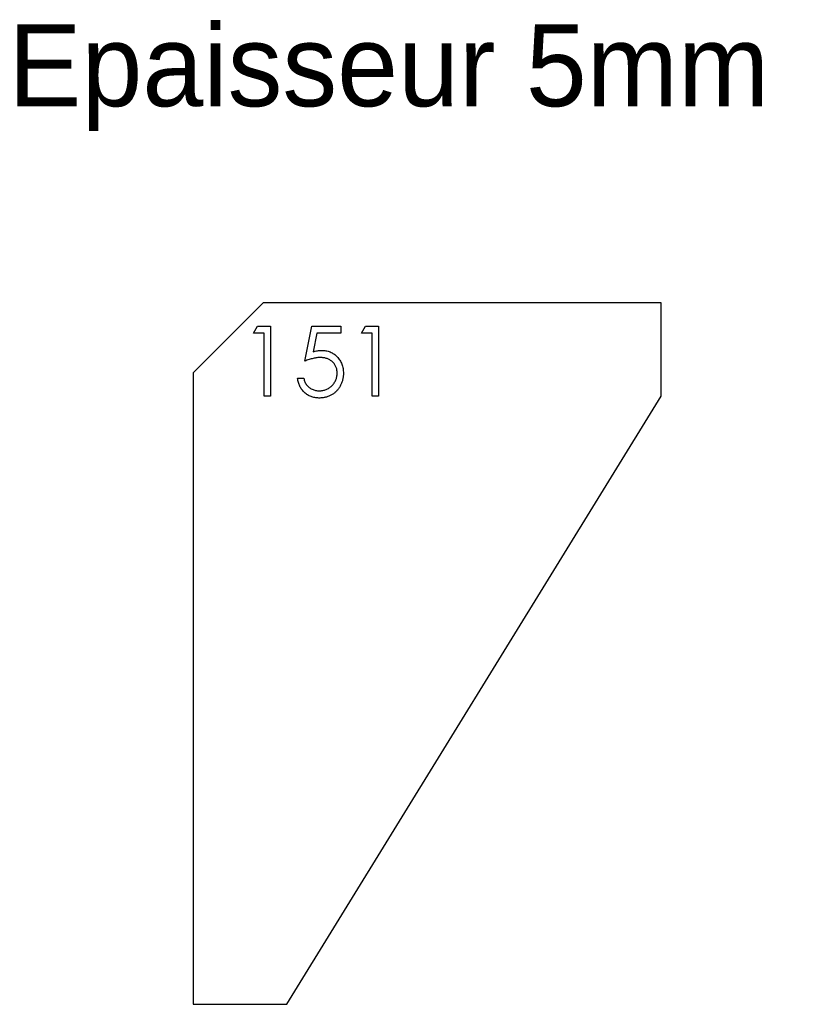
# Model space of a CAD drawing. Header units: millimetres. Extents: x 41 to 208, y 120 to 330.
import ezdxf

# ---------------------------------------------------------------- set-up
doc = ezdxf.new("R2010")
doc.units = ezdxf.units.MM

msp = doc.modelspace()

# ---------------------------------------------------------------- linework, layer by layer
at = {"color": 7, "linetype": 'Continuous', "lineweight": 25}
for p, q in [((92.99, 269.98), (77.99, 254.98)), ((177.99, 269.98), (92.99, 269.98)), ((177.99, 249.98), (177.99, 269.98)), ((77.99, 254.98), (77.99, 119.98)), ((97.99, 119.98), (177.99, 249.98)), ((77.99, 119.98), (97.99, 119.98))]:
    msp.add_line(p, q, dxfattribs=at)
at = {"color": 1, "linetype": 'Continuous', "lineweight": 25}
for p, q in [((90.88, 263.45), (91.76, 264.98)), ((93.18, 263.45), (90.88, 263.45)), ((91.76, 264.98), (94.53, 264.98)), ((93.18, 249.98), (93.18, 263.45)), ((94.53, 264.98), (94.53, 249.98)), ((101.84, 257.48), (103.38, 264.98)), ((103.38, 264.98), (109.53, 264.98)), ((104.43, 263.45), (103.62, 259.5)), ((109.53, 263.45), (104.43, 263.45)), ((109.53, 264.98), (109.53, 263.45)), ((113.95, 263.45), (114.83, 264.98)), ((116.26, 263.45), (113.95, 263.45)), ((114.83, 264.98), (117.61, 264.98)), ((116.26, 249.98), (116.26, 263.45)), ((117.61, 264.98), (117.61, 249.98)), ((100.3, 253.83), (101.64, 253.83)), ((94.53, 249.98), (93.18, 249.98)), ((117.61, 249.98), (116.26, 249.98))]:
    msp.add_line(p, q, dxfattribs=at)
for points, knots in [([(103.62, 259.5), (103.78, 259.54), (104.09, 259.63), (104.54, 259.72), (104.97, 259.78), (105.25, 259.79), (105.39, 259.79)], [0, 0, 0, 0, 0.2750684, 0.5329015, 0.7739735, 1, 1, 1, 1]), ([(105.39, 259.79), (105.55, 259.79), (105.88, 259.78), (106.36, 259.71), (106.82, 259.6), (107.26, 259.45), (107.68, 259.26), (108.07, 259.02), (108.43, 258.74), (108.78, 258.42), (109.09, 258.06), (109.36, 257.68), (109.59, 257.27), (109.78, 256.84), (109.93, 256.39), (110.03, 255.91), (110.09, 255.4), (110.1, 255.06), (110.11, 254.88)], [0, 0, 0, 0, 0.0658076, 0.1293943, 0.1908941, 0.2512811, 0.310815, 0.370371, 0.4307683, 0.4928813, 0.5551039, 0.6160671, 0.677256, 0.7382598, 0.8007621, 0.8647776, 0.9310453, 1, 1, 1, 1]), ([(105.14, 258.25), (105.03, 258.25), (104.79, 258.25), (104.42, 258.21), (104.03, 258.15), (103.63, 258.06), (103.2, 257.95), (102.76, 257.82), (102.3, 257.66), (102, 257.54), (101.84, 257.48)], [0, 0, 0, 0, 0.102203, 0.2110233, 0.3250997, 0.4465021, 0.5737877, 0.7089007, 0.8503579, 1, 1, 1, 1]), ([(108.76, 254.94), (108.76, 255.06), (108.75, 255.3), (108.71, 255.64), (108.63, 255.97), (108.52, 256.28), (108.38, 256.57), (108.21, 256.85), (108.01, 257.1), (107.78, 257.34), (107.52, 257.56), (107.24, 257.74), (106.94, 257.9), (106.62, 258.03), (106.28, 258.13), (105.92, 258.2), (105.54, 258.24), (105.28, 258.25), (105.14, 258.25)], [0, 0, 0, 0, 0.065351, 0.127916, 0.18836, 0.247216, 0.30563, 0.36377, 0.422661, 0.482687, 0.5433, 0.604118, 0.664965, 0.727413, 0.791468, 0.858055, 0.927037, 1, 1, 1, 1]), ([(110.11, 254.88), (110.1, 254.76), (110.1, 254.52), (110.07, 254.16), (110.01, 253.81), (109.94, 253.46), (109.84, 253.12), (109.73, 252.79), (109.58, 252.47), (109.43, 252.16), (109.25, 251.86), (109.05, 251.58), (108.84, 251.31), (108.62, 251.06), (108.38, 250.83), (108.13, 250.62), (107.86, 250.43), (107.57, 250.26), (107.27, 250.1), (106.96, 249.97), (106.64, 249.85), (106.31, 249.76), (105.97, 249.69), (105.61, 249.64), (105.25, 249.6), (105, 249.6), (104.87, 249.6)], [0, 0, 0, 0, 0.044014, 0.087434, 0.130118, 0.172554, 0.214555, 0.256298, 0.298438, 0.340849, 0.382715, 0.423924, 0.464246, 0.504074, 0.543862, 0.583567, 0.623094, 0.663229, 0.703551, 0.743938, 0.784541, 0.82575, 0.867757, 0.910745, 0.954914, 1, 1, 1, 1]), ([(104.95, 251.14), (105.08, 251.14), (105.33, 251.15), (105.71, 251.2), (106.07, 251.28), (106.41, 251.41), (106.74, 251.56), (107.05, 251.75), (107.36, 251.97), (107.64, 252.22), (107.9, 252.5), (108.13, 252.8), (108.33, 253.11), (108.49, 253.45), (108.61, 253.8), (108.7, 254.16), (108.75, 254.55), (108.76, 254.81), (108.76, 254.94)], [0, 0, 0, 0, 0.064207, 0.126425, 0.18768, 0.248216, 0.308305, 0.369661, 0.431699, 0.495947, 0.559758, 0.622295, 0.683911, 0.745092, 0.80674, 0.869087, 0.93329, 1, 1, 1, 1]), ([(104.87, 249.6), (104.73, 249.6), (104.43, 249.61), (104, 249.67), (103.59, 249.76), (103.19, 249.89), (102.81, 250.05), (102.45, 250.26), (102.11, 250.5), (101.79, 250.77), (101.49, 251.08), (101.23, 251.41), (100.99, 251.76), (100.79, 252.13), (100.61, 252.52), (100.48, 252.94), (100.37, 253.38), (100.32, 253.68), (100.3, 253.83)], [0, 0, 0, 0, 0.065421, 0.128708, 0.190236, 0.250724, 0.310637, 0.370766, 0.431615, 0.493523, 0.555883, 0.617342, 0.678668, 0.740711, 0.802985, 0.866803, 0.932347, 1, 1, 1, 1]), ([(101.64, 253.83), (101.68, 253.69), (101.74, 253.41), (101.88, 253.03), (102.05, 252.68), (102.25, 252.37), (102.5, 252.11), (102.77, 251.87), (103.08, 251.65), (103.43, 251.47), (103.79, 251.32), (104.17, 251.22), (104.56, 251.15), (104.82, 251.14), (104.95, 251.14)], [0, 0, 0, 0, 0.094687, 0.181994, 0.264377, 0.34218, 0.418618, 0.496509, 0.577369, 0.661511, 0.746733, 0.831258, 0.915206, 1, 1, 1, 1])]:
    msp.add_open_spline(points, degree=3, knots=knots, dxfattribs=at)

# ---------------------------------------------------------------- texts
at = {"insert": (38.53, 329.47), "char_height": 17.5, "attachment_point": 1}
msp.add_mtext_dynamic_manual_height_columns('Epaisseur 5mm', width=326.1114, gutter_width=87.5, heights=[0], dxfattribs=at)

doc.saveas('drawing.dxf')
